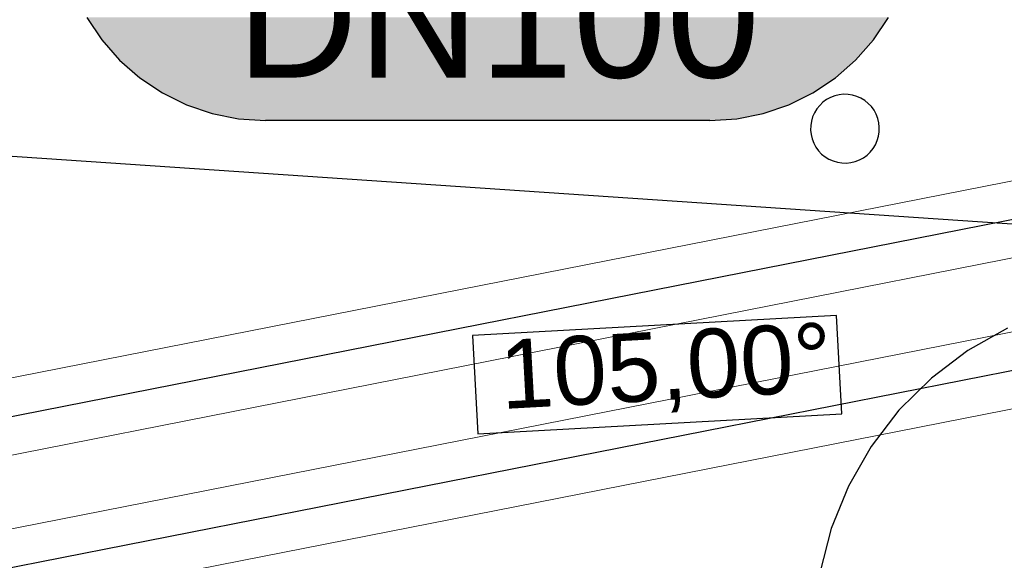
# Model space of a CAD drawing. Extents: x -779 to 790, y -208 to 633.
# Tile 181 of 232: x 414 to 442, y 2 to 18. Entities that reach past the tile are written whole.
import ezdxf
from ezdxf.lldxf.tags import DXFTag

# ---------------------------------------------------------------- set-up
doc = ezdxf.new("R2010")
doc.units = 0
doc.layers.get('0').update_dxf_attribs({"lineweight": 25})
for name, color, linetype, lineweight, true_color in [('01AFU Allgemein Bemaßung-A07F5V4RWF', 7, 'Continuous', 25, 0x848484), ('02 Raster Bemaßung', 7, 'Continuous', 25, 0x848484), ('20 Magerbeton Bohrungen', 7, 'Continuous', 25, 0x848484), ('ELT Leerrohre', 1, 'Continuous', 35, 0xff0000), ('S_Mass', 150, 'Continuous', 25, 0x007fff)]:
    doc.layers.add(name, color=color, linetype=linetype, lineweight=lineweight, true_color=true_color)
doc.styles.get("Standard").update_dxf_attribs({"font": 'arial.ttf'})
tags = doc.linetypes.add('STRICHPUNKT2', pattern=[12.7, 6.35, -3.175, 0, -3.175]).pattern_tags.tags
tags[10:11] = [DXFTag(74, 4), DXFTag(75, 0), DXFTag(340, '0'), DXFTag(46, 0.0), DXFTag(50, 0.0), DXFTag(44, 0.0), DXFTag(45, 0.0)]
tags[8:9] = [DXFTag(74, 4), DXFTag(75, 0), DXFTag(340, '0'), DXFTag(46, 0.0), DXFTag(50, 0.0), DXFTag(44, 0.0), DXFTag(45, 0.0)]
tags[6:7] = [DXFTag(74, 4), DXFTag(75, 0), DXFTag(340, '0'), DXFTag(46, 0.0), DXFTag(50, 0.0), DXFTag(44, 0.0), DXFTag(45, 0.0)]
tags[4:5] = [DXFTag(74, 4), DXFTag(75, 0), DXFTag(340, '0'), DXFTag(46, 0.0), DXFTag(50, 0.0), DXFTag(44, 0.0), DXFTag(45, 0.0)]
tags = doc.linetypes.add('Wipeout_Contour-A07F5V4SWF', pattern=[1, 0, -1]).pattern_tags.tags
tags[6:7] = [DXFTag(74, 4), DXFTag(75, 0), DXFTag(340, '0'), DXFTag(46, 1.0), DXFTag(50, 0.0), DXFTag(44, 0.0), DXFTag(45, 0.0)]
tags[4:5] = [DXFTag(74, 4), DXFTag(75, 0), DXFTag(340, '0'), DXFTag(46, 1.0), DXFTag(50, 0.0), DXFTag(44, 0.0), DXFTag(45, 0.0)]

# ---------------------------------------------------------------- blocks, each defined once
blk = doc.blocks.new('Referenz-A07F5V4VWF', base_point=(-401.415, -176.34))
at = {"layer": '01AFU Allgemein Bemaßung-A07F5V4RWF', "color": 0, "lineweight": -2}
blk.add_line((360.85, 17.754), (447.496, 11.898), dxfattribs=at)
at = {"layer": '02 Raster Bemaßung', "color": 0, "linetype": 'Wipeout_Contour-A07F5V4SWF', "lineweight": -2, "ltscale": 1.625}
for p, q in [((437.46, 9.562), (426.882, 8.983)), ((437.616, 6.709), (437.46, 9.562)), ((426.882, 8.983), (427.039, 6.13)), ((427.039, 6.13), (437.616, 6.709))]:
    blk.add_line(p, q, dxfattribs=at)
at = {"layer": '02 Raster Bemaßung', "color": 0, "lineweight": -2}
for p, q in [((442.438, 9.202), (441.281, 8.55)), ((441.281, 8.55), (440.221, 7.748)), ((440.221, 7.748), (439.278, 6.812)), ((439.278, 6.812), (438.469, 5.759)), ((438.469, 5.759), (437.808, 4.606)), ((437.808, 4.606), (437.307, 3.375)), ((437.307, 3.375), (436.976, 2.088))]:
    blk.add_line(p, q, dxfattribs=at)
at = {"layer": '20 Magerbeton Bohrungen', "color": 0, "lineweight": -2}
for p, q in [((437.069, 15.764), (436.974, 15.673)), ((437.174, 15.841), (437.069, 15.764)), ((437.289, 15.903), (437.174, 15.841)), ((437.411, 15.95), (437.289, 15.903)), ((437.539, 15.981), (437.411, 15.95)), ((437.669, 15.995), (437.539, 15.981)), ((437.799, 15.992), (437.669, 15.995)), ((437.929, 15.971), (437.799, 15.992)), ((438.054, 15.934), (437.929, 15.971)), ((438.174, 15.881), (438.054, 15.934)), ((438.285, 15.813), (438.174, 15.881)), ((438.387, 15.731), (438.285, 15.813)), ((436.823, 15.46), (436.77, 15.341)), ((436.892, 15.572), (436.823, 15.46)), ((436.974, 15.673), (436.892, 15.572)), ((438.477, 15.636), (438.387, 15.731)), ((438.554, 15.53), (438.477, 15.636)), ((438.617, 15.415), (438.554, 15.53)), ((436.733, 15.215), (436.713, 15.086)), ((436.77, 15.341), (436.733, 15.215)), ((438.664, 15.293), (438.617, 15.415)), ((438.695, 15.166), (438.664, 15.293)), ((436.713, 15.086), (436.71, 14.955)), ((436.71, 14.955), (436.724, 14.825)), ((438.685, 14.776), (438.705, 14.905)), ((438.708, 15.036), (438.695, 15.166)), ((438.705, 14.905), (438.708, 15.036)), ((436.724, 14.825), (436.754, 14.698)), ((436.754, 14.698), (436.801, 14.576)), ((438.595, 14.531), (438.648, 14.65)), ((438.648, 14.65), (438.685, 14.776)), ((436.801, 14.576), (436.864, 14.461)), ((436.864, 14.461), (436.941, 14.355)), ((436.941, 14.355), (437.031, 14.26)), ((438.35, 14.227), (438.444, 14.317)), ((438.444, 14.317), (438.527, 14.419)), ((438.527, 14.419), (438.595, 14.531)), ((437.031, 14.26), (437.133, 14.178)), ((437.133, 14.178), (437.245, 14.11)), ((437.245, 14.11), (437.364, 14.057)), ((437.364, 14.057), (437.49, 14.02)), ((437.88, 14.01), (438.007, 14.041)), ((438.007, 14.041), (438.129, 14.088)), ((438.129, 14.088), (438.244, 14.15)), ((438.244, 14.15), (438.35, 14.227)), ((437.49, 14.02), (437.619, 13.999)), ((437.619, 13.999), (437.75, 13.996)), ((437.75, 13.996), (437.88, 14.01))]:
    blk.add_line(p, q, dxfattribs=at)
at = {"layer": '02 Raster Bemaßung', "color": 0, "linetype": 'ByBlock', "lineweight": -2, "ltscale": 1.625, "insert": (427.624, 8.845), "char_height": 2.00026, "attachment_point": 1, "rotation": 3.132}
blk.add_mtext('{\\fArial;105,00°}', dxfattribs=at)

msp = doc.modelspace()

# ---------------------------------------------------------------- linework, layer by layer
at = {"layer": 'ELT Leerrohre', "color": 1, "lineweight": 13, "true_color": 0xff0000}
for p, q in [((453.232, 15.579), (335.491, -7.596)), ((335.916, -9.755), (453.657, 13.42)), ((453.223, 11.188), (335.482, -11.987)), ((335.907, -14.146), (453.648, 9.029))]:
    msp.add_line(p, q, dxfattribs=at)
at = {"layer": 'ELT Leerrohre', "color": 1, "linetype": 'STRICHPUNKT2', "lineweight": 25, "ltscale": 0.25, "true_color": 0xff0000}
for p, q in [((335.704, -8.676), (453.435, 14.497)), ((335.695, -13.066), (453.426, 10.107))]:
    msp.add_line(p, q, dxfattribs=at)
at = {"layer": 'S_Mass'}
for p, q in [((415.67, 18.231), (416.106, 17.579)), ((438.538, 17.579), (438.974, 18.231)), ((416.106, 17.579), (416.623, 16.989)), ((438.02, 16.989), (438.538, 17.579)), ((416.623, 16.989), (417.213, 16.471)), ((437.43, 16.471), (438.02, 16.989)), ((417.213, 16.471), (417.866, 16.035)), ((436.778, 16.035), (437.43, 16.471)), ((417.866, 16.035), (418.57, 15.688)), ((436.074, 15.688), (436.778, 16.035)), ((418.57, 15.688), (419.313, 15.436)), ((435.331, 15.436), (436.074, 15.688)), ((419.313, 15.436), (420.083, 15.283)), ((420.083, 15.283), (420.866, 15.231)), ((433.778, 15.231), (420.866, 15.231)), ((433.778, 15.231), (434.561, 15.283)), ((434.561, 15.283), (435.331, 15.436))]:
    msp.add_line(p, q, dxfattribs=at)
at = {"layer": 'S_Mass', "color": 7, "true_color": 0xfefefe}
for points in [[(415.853, 17.934), (438.791, 17.934), (415.67, 18.231)], [(438.791, 17.934), (415.67, 18.231), (438.974, 18.231)], [(416.053, 17.648), (438.591, 17.648), (415.853, 17.934)], [(438.591, 17.648), (415.853, 17.934), (438.791, 17.934)], [(415.853, 17.934), (438.791, 17.934), (415.853, 17.934)], [(438.791, 17.934), (415.853, 17.934), (438.791, 17.934)], [(416.269, 17.375), (438.374, 17.375), (416.053, 17.648)], [(438.374, 17.375), (416.053, 17.648), (438.591, 17.648)], [(416.502, 17.114), (438.142, 17.114), (416.269, 17.375)], [(438.142, 17.114), (416.269, 17.375), (438.374, 17.375)], [(416.748, 16.867), (437.895, 16.867), (416.502, 17.114)], [(437.895, 16.867), (416.502, 17.114), (438.142, 17.114)], [(417.009, 16.635), (437.635, 16.635), (416.748, 16.867)], [(437.635, 16.635), (416.748, 16.867), (437.895, 16.867)], [(417.283, 16.419), (437.361, 16.419), (417.009, 16.635)], [(437.361, 16.419), (417.009, 16.635), (437.635, 16.635)], [(417.569, 16.218), (437.075, 16.218), (417.283, 16.419)], [(437.075, 16.218), (417.283, 16.419), (437.361, 16.419)], [(417.866, 16.035), (436.778, 16.035), (417.569, 16.218)], [(436.778, 16.035), (417.569, 16.218), (437.075, 16.218)], [(418.173, 15.87), (436.471, 15.87), (417.866, 16.035)], [(436.471, 15.87), (417.866, 16.035), (436.778, 16.035)], [(418.489, 15.722), (436.154, 15.722), (418.173, 15.87)], [(436.154, 15.722), (418.173, 15.87), (436.471, 15.87)], [(418.814, 15.593), (435.83, 15.593), (418.489, 15.722)], [(435.83, 15.593), (418.489, 15.722), (436.154, 15.722)], [(419.145, 15.483), (435.499, 15.483), (418.814, 15.593)], [(435.499, 15.483), (418.814, 15.593), (435.83, 15.593)], [(419.482, 15.393), (435.161, 15.393), (419.145, 15.483)], [(435.161, 15.393), (419.145, 15.483), (435.499, 15.483)], [(419.824, 15.323), (434.82, 15.323), (419.482, 15.393)], [(434.82, 15.323), (419.482, 15.393), (435.161, 15.393)], [(420.169, 15.272), (434.474, 15.272), (419.824, 15.323)], [(434.474, 15.272), (419.824, 15.323), (434.82, 15.323)], [(420.517, 15.242), (434.127, 15.242), (420.169, 15.272)], [(434.127, 15.242), (420.169, 15.272), (434.474, 15.272)], [(420.866, 15.231), (433.778, 15.231), (420.517, 15.242)], [(433.778, 15.231), (420.517, 15.242), (434.127, 15.242)]]:
    msp.add_solid(points, dxfattribs=at)

# ---------------------------------------------------------------- block references
at = {"color": 8, "lineweight": 25, "ltscale": 12.5, "true_color": 0x808080}
msp.add_blockref('Referenz-A07F5V4VWF', (-401.415, -176.34), dxfattribs=at)

# ---------------------------------------------------------------- texts
at = {"layer": 'S_Mass', "insert": (420.018, 19.981), "char_height": 3.5, "attachment_point": 1}
msp.add_mtext('{\\fArial;DN100}', dxfattribs=at)

doc.saveas('drawing.dxf')
